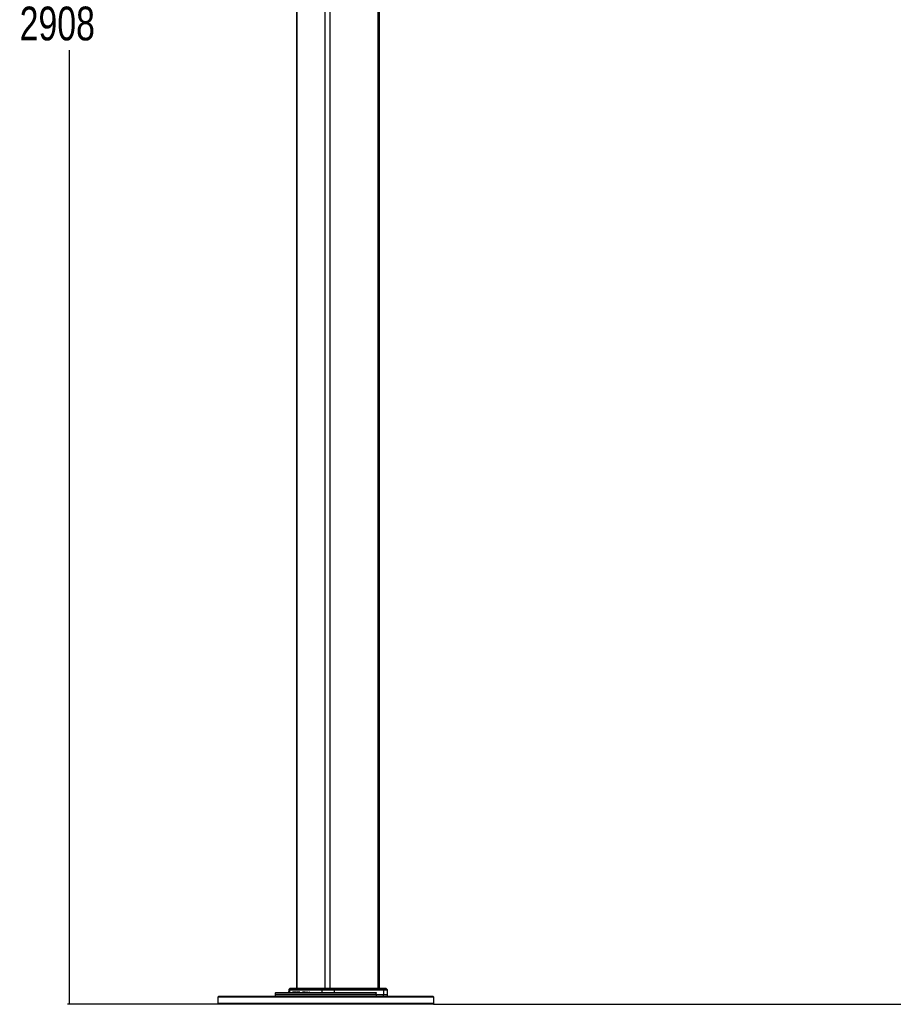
# Paper-space layout 'Surface Plate' of a CAD drawing. Header units: millimetres. Extents: x 2658 to 18042, y 1128 to 16227.
# Tile 1 of 64: x 2658 to 5249, y 1434 to 4353. Entities that reach past the tile are written whole.
import ezdxf

# ---------------------------------------------------------------- set-up
doc = ezdxf.new("R2010")
doc.units = ezdxf.units.MM
doc.layers.add('COMPONENT_GEOMETRY', color=7, linetype='Continuous')
doc.styles.add('SLDTEXTSTYLE1', font='TXT', dxfattribs={"width": 0.75})
doc.dimstyles.new('SLDDIMSTYLE0', dxfattribs={"dimtxt": 100, "dimasz": 6.604, "dimexe": 0, "dimexo": 0.0625, "dimgap": 25, "dimtad": 0, "dimtih": 1, "dimtoh": 1, "dimdec": 0, "dimlfac": 0.5, "dimrnd": 1e-09, "dimzin": 12, "dimdsep": 46, "dimtxsty": 'SLDTEXTSTYLE1', "dimsah": 1, "dimcen": 0.09, "dimadec": 0, "dimazin": 3, "dimtfac": 1, "dimtdec": 0, "dimtofl": 0, "dimtmove": 0, "dimatfit": 3, "dimfxl": 1, "dimfrac": 2, "dimtolj": 1, "dimtzin": 12, "dimarcsym": 0})

# ---------------------------------------------------------------- blocks, each defined once
blk = doc.blocks.new('_D_10')
at = {"layer": 'COMPONENT_GEOMETRY', "color": 7, "ltscale": 2}
for p, q in [((3713.9, 7249.5), (2799.4, 7249.5)), ((2805.7, 7249.5), (2805.7, 4421.1)), ((2805.7, 1434), (2805.7, 4262.4)), ((3246.2, 1434), (2799.4, 1434))]:
    blk.add_line(p, q, dxfattribs=at)
for points in [[(2805.7, 7249.5), (2804.7, 7242.9), (2806.7, 7242.9)], [(2805.7, 1434), (2806.7, 1440.6), (2804.7, 1440.6)]]:
    blk.add_solid(points, dxfattribs=at)
at = {"layer": 'COMPONENT_GEOMETRY', "color": 7, "ltscale": 2, "insert": (2657.9, 4391.3), "char_height": 100, "attachment_point": 1, "style": 'SLDTEXTSTYLE1'}
blk.add_mtext('2908', dxfattribs=at)
blk = doc.blocks.new('_D_11')
at = {"layer": 'COMPONENT_GEOMETRY', "color": 7, "ltscale": 2}
for p, q in [((8881.7, 5900.6), (9410.2, 5900.6)), ((9403.9, 5900.6), (9403.9, 3746.7)), ((9403.9, 1434), (9403.9, 3587.9)), ((3885.3, 1434), (9410.2, 1434))]:
    blk.add_line(p, q, dxfattribs=at)
for points in [[(9403.9, 5900.6), (9402.8, 5894), (9404.9, 5894)], [(9403.9, 1434), (9404.9, 1440.6), (9402.8, 1440.6)]]:
    blk.add_solid(points, dxfattribs=at)
at = {"layer": 'COMPONENT_GEOMETRY', "color": 7, "ltscale": 2, "insert": (9256.1, 3716.8), "char_height": 100, "attachment_point": 1, "style": 'SLDTEXTSTYLE1'}
blk.add_mtext('2233', dxfattribs=at)

psp = doc.layouts.new('Surface Plate')

# ---------------------------------------------------------------- linework, layer by layer
at = {"color": 7, "linetype": 'Continuous', "lineweight": 25, "ltscale": 2}
for p, q in [((3479.15, 7229.05), (3479.15, 1481.05)), ((3724.96, 1481.05), (3724.96, 7229.05)), ((3415.95, 1467.12), (3415.77, 1462.05)), ((3415.77, 1462.05), (3415.91, 1458.05)), ((3715.7, 1462.05), (3415.77, 1462.05)), ((3417.95, 1469.05), (3713.47, 1469.05)), ((3434.04, 1469.61), (3434.04, 1469.05)), ((3434.7, 1469.61), (3434.7, 1469.05)), ((3437.3, 1469.61), (3437.3, 1469.05)), ((3441.93, 1469.61), (3441.93, 1469.05)), ((3448.18, 1469.61), (3448.18, 1469.05)), ((3453.21, 1469.05), (3453.21, 1469.61)), ((3455.64, 1476.11), (3455.41, 1469.55)), ((3459.23, 1480.46), (3456.23, 1477.46)), ((3554.18, 1476.11), (3458.3, 1476.11)), ((3461.65, 1480.46), (3458.85, 1477.46)), ((3458.85, 1477.46), (3554.39, 1477.46)), ((3458.87, 1469.55), (3458.87, 1469.05)), ((3459.05, 1469.05), (3459.05, 1469.61)), ((3460.1, 1469.55), (3460.1, 1469.05)), ((3460.64, 1481.05), (3462.96, 1481.05)), ((3555.48, 1480.46), (3461.65, 1480.46)), ((3461.96, 1469.61), (3461.96, 1469.05)), ((3462.96, 1481.05), (3555.99, 1481.05)), ((3467.18, 1469.55), (3467.18, 1469.05)), ((3469.18, 1469.55), (3467.18, 1469.55)), ((3469.18, 1469.55), (3469.18, 1469.05)), ((3471.24, 1469.55), (3469.18, 1469.55)), ((3469.31, 1469.55), (3469.31, 1469.61)), ((3471.24, 1469.55), (3471.24, 1469.05)), ((3473.23, 1469.55), (3471.24, 1469.55)), ((3472.32, 1469.55), (3472.32, 1469.61)), ((3473.23, 1469.55), (3473.23, 1469.05)), ((3477.47, 1469.55), (3473.23, 1469.55)), ((3474.71, 1469.61), (3474.71, 1469.05)), ((3478.38, 1469.61), (3478.38, 1469.05)), ((3479.65, 1469.55), (3479.65, 1469.05)), ((3483.82, 1469.55), (3479.65, 1469.55)), ((3481.8, 1469.61), (3481.8, 1469.05)), ((3485.24, 1469.55), (3485.24, 1469.05)), ((3485.47, 1469.55), (3485.47, 1469.05)), ((3486.71, 1469.55), (3485.47, 1469.55)), ((3486.71, 1469.55), (3486.71, 1469.05)), ((3488.9, 1469.55), (3486.71, 1469.55)), ((3489.23, 1469.55), (3489.23, 1469.05)), ((3489.25, 1469.55), (3489.25, 1469.05)), ((3489.62, 1469.55), (3489.62, 1469.05)), ((3491.65, 1469.55), (3491.65, 1469.05)), ((3496.33, 1469.55), (3496.33, 1469.05)), ((3497.87, 1469.55), (3496.33, 1469.55)), ((3497.87, 1469.55), (3497.87, 1469.05)), ((3498.63, 1469.55), (3498.63, 1469.05)), ((3500.84, 1469.55), (3498.63, 1469.55)), ((3499.19, 1469.55), (3499.19, 1469.61)), ((3500.88, 1469.55), (3500.88, 1469.05)), ((3501.03, 1469.55), (3501.03, 1469.05)), ((3502.65, 1469.55), (3501.03, 1469.55)), ((3502.65, 1469.55), (3502.65, 1469.05)), ((3505.13, 1469.55), (3502.65, 1469.55)), ((3505.48, 1469.61), (3505.48, 1469.05)), ((3508.1, 1469.55), (3508.1, 1469.05)), ((3508.1, 1469.55), (3508.19, 1469.55)), ((3508.19, 1469.55), (3508.19, 1469.05)), ((3508.19, 1469.55), (3508.58, 1469.55)), ((3508.58, 1469.55), (3508.58, 1469.05)), ((3511.07, 1469.55), (3508.58, 1469.55)), ((3509.15, 1469.61), (3509.15, 1469.55)), ((3511.07, 1469.55), (3511.07, 1469.05)), ((3511.7, 1469.55), (3511.07, 1469.55)), ((3511.55, 1469.55), (3511.55, 1469.61)), ((3511.7, 1469.55), (3511.7, 1469.05)), ((3515.77, 1469.55), (3515.77, 1469.05)), ((3517.4, 1469.55), (3517.4, 1469.05)), ((3518.08, 1469.61), (3518.08, 1469.05)), ((3518.88, 1469.55), (3518.88, 1469.05)), ((3522.57, 1469.05), (3522.57, 1469.61)), ((3522.6, 1469.05), (3522.6, 1469.61)), ((3524.19, 1469.61), (3524.19, 1469.05)), ((3528.42, 1469.55), (3528.42, 1469.05)), ((3528.46, 1469.05), (3528.46, 1469.61)), ((3532.89, 1469.55), (3532.89, 1469.05)), ((3533.27, 1469.05), (3533.27, 1469.61)), ((3554.18, 1476.11), (3554.09, 1469.05)), ((3590.69, 1476.11), (3554.18, 1476.11)), ((3555.48, 1480.46), (3554.39, 1477.46)), ((3554.39, 1477.46), (3590.36, 1477.46)), ((3588.67, 1480.46), (3555.48, 1480.46)), ((3555.99, 1481.05), (3587.87, 1481.05)), ((3587.87, 1481.05), (3733.05, 1481.05)), ((3588.67, 1480.46), (3590.36, 1477.46)), ((3734.04, 1480.46), (3588.67, 1480.46)), ((3590.36, 1477.46), (3736.13, 1477.46)), ((3590.69, 1476.11), (3590.82, 1469.05)), ((3736.54, 1476.11), (3590.69, 1476.11)), ((3715.7, 1462.05), (3715.53, 1467.12)), ((3736.89, 1462.05), (3715.7, 1462.05)), ((3733.05, 1481.05), (3743.47, 1481.05)), ((3736.13, 1477.46), (3734.04, 1480.46)), ((3736.54, 1476.11), (3736.89, 1462.05)), ((3748.96, 1462.05), (3736.89, 1462.05)), ((3747.88, 1477.46), (3744.88, 1480.46)), ((3748.96, 1462.05), (3748.47, 1476.11)), ((3748.96, 1458.05), (3748.96, 1462.05)), ((3248.77, 1458.05), (3245.77, 1455.05)), ((3245.77, 1455.05), (3245.77, 1437.05)), ((3339.5, 1455.05), (3245.77, 1455.05)), ((3245.77, 1437.05), (3248.77, 1434.05)), ((3245.77, 1437.05), (3339.5, 1437.05)), ((3248.77, 1458.05), (3341.62, 1458.05)), ((3341.62, 1434.05), (3248.77, 1434.05)), ((3885.77, 1455.05), (3339.5, 1455.05)), ((3339.5, 1437.05), (3885.77, 1437.05)), ((3341.62, 1458.05), (3882.77, 1458.05)), ((3882.77, 1434.05), (3341.62, 1434.05)), ((3885.77, 1455.05), (3882.77, 1458.05)), ((3882.77, 1434.05), (3885.77, 1437.05)), ((3885.77, 1437.05), (3885.77, 1455.05))]:
    psp.add_line(p, q, dxfattribs=at)
at = {"color": 8, "linetype": 'Continuous', "lineweight": 25, "ltscale": 2}
for p, q in [((3480.23, 7229.05), (3480.23, 1481.05)), ((3562.66, 7229.05), (3562.66, 1481.05)), ((3577.45, 7229.05), (3577.45, 1481.05)), ((3720.13, 7229.05), (3720.13, 1481.05)), ((3715.53, 1467.12), (3415.95, 1467.12)), ((3458.3, 1476.11), (3455.64, 1476.11)), ((3456.23, 1477.46), (3458.85, 1477.46)), ((3458.3, 1476.11), (3458.09, 1469.55)), ((3461.65, 1480.46), (3459.23, 1480.46)), ((3744.88, 1480.46), (3734.04, 1480.46)), ((3736.13, 1477.46), (3747.88, 1477.46)), ((3748.47, 1476.11), (3736.54, 1476.11)), ((3736.89, 1458.05), (3736.89, 1462.05))]:
    psp.add_line(p, q, dxfattribs=at)
at = {"color": 7, "linetype": 'Continuous', "lineweight": 25, "ltscale": 2, "flags": 128}
psp.add_lwpolyline([(3715.56, 1458.05), (3715.6, 1459.05), (3715.7, 1462.05)], dxfattribs=at)
at = {"color": 7, "linetype": 'Continuous', "lineweight": 25, "ltscale": 4}
for centre, radius, start, end in [((3417.95, 1467.05), 2, 90, 178), ((3457.64, 1476.04), 2, 135, 178), ((3460.37, 1476.06), 2.07, 137.42232, 178.42886), ((3460.64, 1479.05), 2, 90, 135), ((3462.98, 1479.24), 1.8, 90.36353, 137.53019), ((3558.46, 1476.13), 4.27, 161.92061, 180.25309), ((3556.2, 1480.35), 0.726, 106.63211, 171.26991), ((3587.76, 1480.07), 0.982, 23.43041, 83.90149), ((3587.77, 1476.11), 2.91, 0.00554, 27.51349), ((3732.99, 1479.81), 1.23, 31.56562, 87.07433), ((3734.07, 1476.1), 2.48, 0.40913, 33.36445), ((3743.47, 1479.05), 2, 45, 90), ((3746.47, 1476.04), 2, 2, 45)]:
    psp.add_arc(centre, radius, start, end, dxfattribs=at)
at = {"color": 7, "linetype": 'Continuous', "lineweight": 25, "ltscale": 2}
for points, knots in [([(3478.4, 1469.55), (3478.4, 1469.55), (3478.36, 1469.55), (3478.49, 1469.55), (3478.71, 1469.55), (3479.12, 1469.55), (3479.44, 1469.55), (3479.65, 1469.55)], [0, 0, 0, 0, 0.0472179, 0.1788557, 0.3603922, 0.569276, 1, 1, 1, 1]), ([(3485.47, 1469.55), (3485.41, 1469.55), (3485.3, 1469.55), (3485.23, 1469.55), (3485.24, 1469.55), (3485.24, 1469.55)], [0, 0, 0, 0, 0.4765113, 0.8964138, 1, 1, 1, 1]), ([(3489.25, 1469.55), (3489.24, 1469.55), (3489.23, 1469.55), (3489.23, 1469.55), (3489.23, 1469.55)], [0, 0, 0, 0, 0.55958893, 1, 1, 1, 1]), ([(3498.63, 1469.55), (3498.56, 1469.55), (3498.42, 1469.55), (3498.2, 1469.55), (3498.01, 1469.55), (3497.92, 1469.55), (3497.87, 1469.55)], [0, 0, 0, 0, 0.3020158, 0.564406, 0.7709323, 1, 1, 1, 1]), ([(3500.89, 1469.55), (3500.89, 1469.55), (3500.88, 1469.55), (3500.92, 1469.55), (3500.99, 1469.55), (3501.03, 1469.55)], [0, 0, 0, 0, 0.0908832, 0.5123356, 1, 1, 1, 1]), ([(3517.4, 1469.55), (3517.11, 1469.55), (3516.59, 1469.55), (3516.02, 1469.55), (3515.77, 1469.55)], [0, 0, 0, 0, 0.5577145, 1, 1, 1, 1]), ([(3713.47, 1469.05), (3713.78, 1469.01), (3714.31, 1468.94), (3714.94, 1468.5), (3715.31, 1468), (3715.49, 1467.53), (3715.52, 1467.23), (3715.53, 1467.12)], [0, 0, 0, 0, 0.345771, 0.5808648, 0.7587564, 0.90248, 1, 1, 1, 1])]:
    psp.add_open_spline(points, degree=3, knots=knots, dxfattribs=at)

# ---------------------------------------------------------------- dimensions: what is measured, and where the dimension line sits
at = {"layer": 'COMPONENT_GEOMETRY', "color": 7, "ltscale": 2}
for base, p1, p2, picture, middle in [((2805.71, 1434.05), (3716.47, 7249.5), (3248.77, 1434.05), '_D_10', (2805.71, 4341.77)), ((9403.86, 1434.05), (8879.19, 5900.55), (3882.77, 1434.05), '_D_11', (9403.86, 3667.3))]:
    dim = psp.add_linear_dim(base=base, p1=p1, p2=p2, angle=90, dimstyle='SLDDIMSTYLE0', dxfattribs=at)
    dim.commit()
    dim.dimension.update_dxf_attribs({"geometry": picture, "text_midpoint": middle, "dimtype": 160})

doc.saveas('drawing.dxf')
